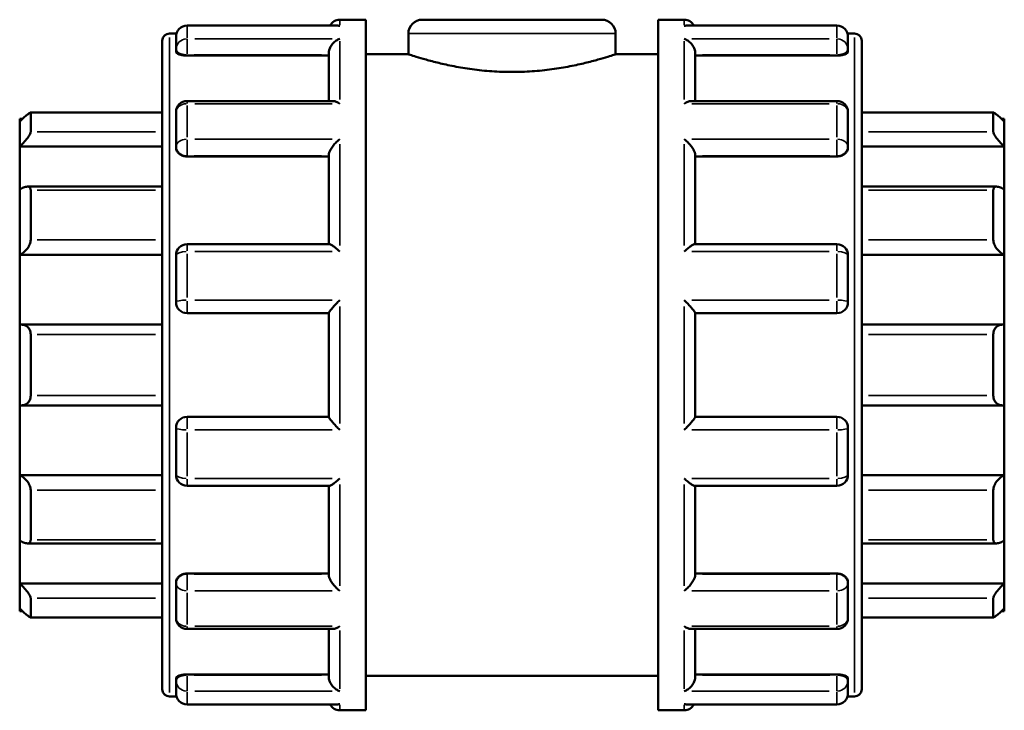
# Model space of a CAD drawing. Header units: millimetres. Extents: x -46 to 1043, y -378 to 803.
# Tile 6 of 10: x 304 to 599, y 212 to 419. Entities that reach past the tile are written whole.
import ezdxf

# ---------------------------------------------------------------- set-up
doc = ezdxf.new("R2010")
doc.units = ezdxf.units.MM
doc.layers.add('Visible (ANSI)', color=7, linetype='Continuous', lineweight=50)
doc.layers.add('Visible Narrow (ANSI)', color=7, linetype='Continuous', lineweight=35)

msp = doc.modelspace()

# ---------------------------------------------------------------- linework, layer by layer
at = {"layer": 'Visible (ANSI)'}
for p, q in [((400.015, 418.927), (407.823, 418.927)), ((407.823, 211.927), (407.823, 418.927)), ((424.713, 418.927), (478.533, 418.927)), ((495.423, 211.927), (495.423, 418.927)), ((495.423, 418.927), (503.231, 418.927)), ((399.405, 417.143), (354.265, 417.143)), ((548.981, 417.143), (503.842, 417.143)), ((349.025, 414.787), (351.102, 414.787)), ((350.963, 410.069), (350.963, 413.841)), ((420.573, 414.787), (420.573, 408.577)), ((482.673, 414.787), (482.673, 408.577)), ((552.145, 414.787), (554.222, 414.787)), ((552.283, 413.841), (552.283, 410.069)), ((346.823, 218.269), (346.823, 412.586)), ((350.963, 410.069), (350.963, 409.33)), ((552.283, 409.33), (552.283, 410.069)), ((556.423, 412.586), (556.423, 218.269)), ((354.265, 408.181), (396.713, 408.181)), ((396.713, 394.544), (396.713, 408.934)), ((407.823, 408.577), (420.573, 408.577)), ((482.673, 408.577), (495.423, 408.577)), ((506.533, 394.544), (506.533, 408.934)), ((548.981, 408.181), (506.533, 408.181)), ((397.883, 394.544), (354.265, 394.544)), ((548.981, 394.544), (505.364, 394.544)), ((346.823, 391.086), (307.366, 391.086)), ((307.425, 391.024), (307.425, 385.343)), ((350.963, 380.939), (350.963, 391.242)), ((552.283, 391.242), (552.283, 380.939)), ((595.881, 391.086), (556.423, 391.086)), ((595.821, 385.343), (595.821, 391.024)), ((304.123, 388.35), (304.123, 389.176)), ((304.979, 389.176), (304.123, 389.176)), ((304.123, 380.893), (304.123, 388.35)), ((599.123, 389.176), (598.268, 389.176)), ((599.123, 389.176), (599.123, 388.35)), ((599.123, 388.35), (599.123, 380.893)), ((304.123, 380.893), (346.823, 380.893)), ((304.123, 367.953), (304.123, 380.893)), ((350.963, 380.939), (350.963, 380.512)), ((552.283, 380.512), (552.283, 380.939)), ((599.123, 380.893), (556.423, 380.893)), ((599.123, 380.893), (599.123, 367.953)), ((354.265, 377.942), (396.713, 377.942)), ((396.713, 351.631), (396.713, 378.405)), ((506.533, 351.631), (506.533, 378.405)), ((548.981, 377.942), (506.533, 377.942)), ((346.823, 368.885), (306.408, 368.885)), ((596.839, 368.885), (556.423, 368.885)), ((304.123, 348.43), (304.123, 367.953)), ((307.425, 367.829), (307.425, 352.958)), ((595.821, 352.958), (595.821, 367.829)), ((599.123, 367.953), (599.123, 348.43)), ((396.913, 351.631), (354.265, 351.631)), ((548.981, 351.631), (506.333, 351.631)), ((304.123, 348.43), (346.823, 348.43)), ((304.123, 327.493), (304.123, 348.43)), ((350.963, 334.255), (350.963, 348.329)), ((552.283, 348.329), (552.283, 334.255)), ((599.123, 348.43), (556.423, 348.43)), ((599.123, 348.43), (599.123, 327.493)), ((354.265, 330.952), (396.713, 330.952)), ((396.713, 299.853), (396.713, 331.001)), ((506.533, 299.853), (506.533, 331.001)), ((506.533, 330.952), (548.981, 330.952)), ((304.123, 303.362), (304.123, 327.493)), ((346.823, 327.526), (304.59, 327.526)), ((598.657, 327.526), (556.423, 327.526)), ((599.123, 327.493), (599.123, 303.362)), ((307.425, 324.618), (307.425, 306.237)), ((595.821, 306.237), (595.821, 324.618)), ((304.123, 282.425), (304.123, 303.362)), ((304.59, 303.328), (346.823, 303.328)), ((556.423, 303.328), (598.657, 303.328)), ((599.123, 303.362), (599.123, 282.425)), ((396.713, 299.902), (354.265, 299.902)), ((548.981, 299.902), (506.533, 299.902)), ((350.963, 282.526), (350.963, 296.6)), ((552.283, 296.6), (552.283, 282.526)), ((304.123, 282.425), (346.823, 282.425)), ((304.123, 262.902), (304.123, 282.425)), ((599.123, 282.425), (556.423, 282.425)), ((599.123, 282.425), (599.123, 262.902)), ((307.425, 277.897), (307.425, 263.026)), ((354.265, 279.223), (396.913, 279.223)), ((396.713, 252.45), (396.713, 279.223)), ((506.333, 279.223), (548.981, 279.223)), ((506.533, 252.45), (506.533, 279.223)), ((595.821, 263.026), (595.821, 277.897)), ((304.123, 249.962), (304.123, 262.902)), ((599.123, 262.902), (599.123, 249.962)), ((306.408, 261.97), (346.823, 261.97)), ((556.423, 261.97), (596.839, 261.97)), ((354.265, 252.913), (396.713, 252.913)), ((548.981, 252.913), (506.533, 252.913)), ((304.123, 249.962), (346.823, 249.962)), ((304.123, 242.505), (304.123, 249.962)), ((350.963, 250.343), (350.963, 249.916)), ((350.963, 239.613), (350.963, 249.916)), ((552.283, 249.916), (552.283, 250.343)), ((552.283, 249.916), (552.283, 239.613)), ((599.123, 249.962), (556.423, 249.962)), ((599.123, 249.962), (599.123, 242.505)), ((307.425, 245.511), (307.425, 239.831)), ((595.821, 239.831), (595.821, 245.511)), ((304.123, 241.679), (304.123, 242.505)), ((599.123, 242.505), (599.123, 241.679)), ((304.979, 241.679), (304.123, 241.679)), ((307.366, 239.769), (346.823, 239.769)), ((556.423, 239.769), (595.881, 239.769)), ((599.123, 241.679), (598.268, 241.679)), ((354.265, 236.311), (397.883, 236.311)), ((396.713, 221.921), (396.713, 236.311)), ((505.364, 236.311), (548.981, 236.311)), ((506.533, 221.921), (506.533, 236.311)), ((350.963, 221.524), (350.963, 220.786)), ((354.265, 222.673), (396.713, 222.673)), ((407.823, 222.277), (495.423, 222.277)), ((548.981, 222.673), (506.533, 222.673)), ((552.283, 220.786), (552.283, 221.524)), ((350.963, 217.014), (350.963, 220.786)), ((552.283, 220.786), (552.283, 217.014)), ((349.025, 216.067), (351.102, 216.067)), ((552.145, 216.067), (554.222, 216.067)), ((354.265, 213.712), (399.405, 213.712)), ((503.842, 213.712), (548.981, 213.712)), ((400.015, 211.927), (407.823, 211.927)), ((495.423, 211.927), (503.231, 211.927))]:
    msp.add_line(p, q, dxfattribs=at)
for centre, radius, start, end in [((400.015, 415.625), 3.302, 90, 152.64295), ((424.713, 414.787), 4.14, 90, 180), ((478.533, 414.787), 4.14, 0, 90), ((503.231, 415.625), 3.302, 27.35705, 90), ((354.265, 413.841), 3.302, 90, 180), ((548.981, 413.841), 3.302, 0, 90), ((349.025, 412.586), 2.201, 90, 180), ((554.222, 412.586), 2.201, 0, 90), ((354.265, 391.242), 3.302, 90, 180), ((548.981, 391.242), 3.302, 0, 90), ((354.265, 348.329), 3.302, 90, 180), ((548.981, 348.329), 3.302, 0, 90), ((354.265, 334.255), 3.302, 180, 270), ((548.981, 334.255), 3.302, 270, 0), ((354.265, 296.6), 3.302, 90, 180), ((548.981, 296.6), 3.302, 0, 90), ((354.265, 282.526), 3.302, 180, 270), ((548.981, 282.526), 3.302, 270, 0), ((354.265, 239.613), 3.302, 180, 270), ((548.981, 239.613), 3.302, 270, 0), ((349.025, 218.269), 2.201, 180, 270), ((354.265, 217.014), 3.302, 180, 270), ((548.981, 217.014), 3.302, 270, 0), ((554.222, 218.269), 2.201, 270, 0), ((400.015, 215.23), 3.302, 207.35705, 270), ((503.231, 215.23), 3.302, 270, 332.64295)]:
    msp.add_arc(centre, radius, start, end, dxfattribs=at)
for points, knots in [([(400.015, 417.084), (400.013, 417.084), (400.01, 417.085), (399.806, 417.123), (399.605, 417.143), (399.405, 417.143)], [-0.001158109, -0.001158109, -0.001158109, -0.001158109, 0, 0, 0.086008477, 0.086008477, 0.086008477, 0.086008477]), ([(503.842, 417.143), (503.642, 417.143), (503.44, 417.123), (503.237, 417.085), (503.234, 417.084), (503.231, 417.084)], [0.545426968, 0.545426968, 0.545426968, 0.545426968, 0.630607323, 0.630607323, 0.631754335, 0.631754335, 0.631754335, 0.631754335]), ([(396.713, 408.934), (396.713, 409.224), (396.757, 409.523), (396.931, 410.164), (397.07, 410.493), (397.462, 411.208), (397.737, 411.572), (398.325, 412.195), (398.642, 412.458), (399.306, 412.896), (399.658, 413.068), (400.01, 413.186), (400.013, 413.187), (400.015, 413.188)], [0, 0, 0, 0, 0.09286788, 0.09286788, 0.19945907, 0.19945907, 0.34141497, 0.34141497, 0.48247459, 0.48247459, 0.63060732, 0.63060732, 0.63175434, 0.63175434, 0.63175434, 0.63175434]), ([(503.231, 413.188), (503.234, 413.187), (503.237, 413.186), (503.583, 413.07), (503.929, 412.901), (504.584, 412.473), (504.897, 412.217), (505.486, 411.601), (505.765, 411.236), (506.165, 410.52), (506.307, 410.19), (506.485, 409.548), (506.531, 409.248), (506.533, 408.949), (506.533, 408.941), (506.533, 408.934)], [-0.00115811, -0.00115811, -0.00115811, -0.00115811, 0, 0, 0.14718088, 0.14718088, 0.28754053, 0.28754053, 0.43211586, 0.43211586, 0.54037756, 0.54037756, 0.63424289, 0.63424289, 0.63667808, 0.63667808, 0.63667808, 0.63667808]), ([(354.265, 408.181), (353.851, 408.181), (353.41, 408.211), (352.599, 408.332), (352.229, 408.423), (351.64, 408.63), (351.384, 408.761), (351.046, 409.043), (350.963, 409.193), (350.963, 409.33)], [0, 0, 0, 0, 0.124248, 0.124248, 0.24849599, 0.24849599, 0.37499187, 0.37499187, 0.50148776, 0.50148776, 0.50148776, 0.50148776]), ([(482.673, 408.577), (482.673, 408.577), (482.484, 408.514), (481.69, 408.254), (481.087, 408.058), (479.498, 407.564), (478.511, 407.267), (476.236, 406.627), (474.949, 406.285), (472.209, 405.621), (470.66, 405.274), (467.285, 404.62), (465.457, 404.313), (461.637, 403.799), (459.641, 403.592), (455.617, 403.318), (453.589, 403.25), (449.657, 403.25), (447.629, 403.318), (443.605, 403.592), (441.609, 403.799), (437.789, 404.313), (435.962, 404.62), (432.586, 405.274), (431.038, 405.621), (428.298, 406.285), (427.01, 406.627), (424.736, 407.267), (423.749, 407.564), (422.159, 408.058), (421.556, 408.254), (420.763, 408.514), (420.573, 408.577), (420.573, 408.577)], [4.7177379, 4.7177379, 4.7177379, 4.7177379, 5.3073184, 5.3073184, 5.8968988, 5.8968988, 6.4864793, 6.4864793, 7.0760597, 7.0760597, 7.6659137, 7.6659137, 8.2557678, 8.2557678, 8.8456218, 8.8456218, 9.4354758, 9.4354758, 10.0253298, 10.0253298, 10.6151839, 10.6151839, 11.2050379, 11.2050379, 11.7948919, 11.7948919, 12.3844724, 12.3844724, 12.9740528, 12.9740528, 13.5636333, 13.5636333, 14.1532137, 14.1532137, 14.1532137, 14.1532137]), ([(552.283, 409.33), (552.283, 409.193), (552.201, 409.043), (551.862, 408.761), (551.606, 408.63), (551.018, 408.423), (550.648, 408.332), (549.837, 408.211), (549.395, 408.181), (548.981, 408.181)], [0.50291201, 0.50291201, 0.50291201, 0.50291201, 0.6294079, 0.6294079, 0.75590378, 0.75590378, 0.88015178, 0.88015178, 1.00439977, 1.00439977, 1.00439977, 1.00439977]), ([(400.015, 393.741), (400.013, 393.742), (400.01, 393.744), (399.663, 393.974), (399.317, 394.161), (398.663, 394.427), (398.35, 394.511), (398, 394.542), (397.941, 394.544), (397.883, 394.544)], [-0.00115811, -0.00115811, -0.00115811, -0.00115811, 0, 0, 0.14718088, 0.14718088, 0.28754053, 0.28754053, 0.31641325, 0.31641325, 0.31641325, 0.31641325]), ([(505.364, 394.544), (505.315, 394.544), (505.265, 394.542), (504.921, 394.517), (504.604, 394.434), (503.94, 394.167), (503.589, 393.978), (503.237, 393.744), (503.234, 393.742), (503.231, 393.741)], [0.31722917, 0.31722917, 0.31722917, 0.31722917, 0.34141497, 0.34141497, 0.48247459, 0.48247459, 0.63060732, 0.63060732, 0.63175434, 0.63175434, 0.63175434, 0.63175434]), ([(304.123, 388.35), (304.505, 388.726), (304.914, 389.119), (305.721, 389.866), (306.116, 390.216), (306.711, 390.705), (306.968, 390.898), (307.236, 391.051), (307.306, 391.081), (307.401, 391.09), (307.425, 391.069), (307.425, 391.024)], [1.18732933, 1.18732933, 1.18732933, 1.18732933, 1.34780803, 1.34780803, 1.51869481, 1.51869481, 1.6591436, 1.6591436, 1.729368, 1.729368, 1.79959239, 1.79959239, 1.79959239, 1.79959239]), ([(595.821, 391.024), (595.821, 391.069), (595.845, 391.09), (595.94, 391.081), (596.011, 391.051), (596.279, 390.898), (596.535, 390.705), (597.131, 390.216), (597.526, 389.866), (598.332, 389.119), (598.741, 388.726), (599.123, 388.35)], [0.62267115, 0.62267115, 0.62267115, 0.62267115, 0.69289554, 0.69289554, 0.76311994, 0.76311994, 0.90356873, 0.90356873, 1.07445551, 1.07445551, 1.23493421, 1.23493421, 1.23493421, 1.23493421]), ([(307.425, 385.343), (307.425, 385.245), (307.401, 385.123), (307.306, 384.841), (307.236, 384.681), (306.968, 384.167), (306.711, 383.778), (306.116, 382.973), (305.721, 382.502), (304.914, 381.635), (304.505, 381.236), (304.123, 380.893)], [0.62267115, 0.62267115, 0.62267115, 0.62267115, 0.69289554, 0.69289554, 0.76311994, 0.76311994, 0.90356873, 0.90356873, 1.07445551, 1.07445551, 1.23493421, 1.23493421, 1.23493421, 1.23493421]), ([(599.123, 380.893), (598.741, 381.236), (598.332, 381.635), (597.526, 382.502), (597.131, 382.973), (596.535, 383.778), (596.279, 384.167), (596.011, 384.681), (595.94, 384.841), (595.845, 385.123), (595.821, 385.245), (595.821, 385.343)], [1.18732933, 1.18732933, 1.18732933, 1.18732933, 1.34780803, 1.34780803, 1.51869481, 1.51869481, 1.6591436, 1.6591436, 1.729368, 1.729368, 1.79959239, 1.79959239, 1.79959239, 1.79959239]), ([(396.713, 378.405), (396.713, 378.603), (396.757, 378.831), (396.931, 379.361), (397.07, 379.661), (397.462, 380.361), (397.737, 380.758), (398.325, 381.503), (398.642, 381.854), (399.306, 382.514), (399.658, 382.822), (400.01, 383.094), (400.013, 383.096), (400.015, 383.098)], [0, 0, 0, 0, 0.09286788, 0.09286788, 0.19945907, 0.19945907, 0.34141497, 0.34141497, 0.48247459, 0.48247459, 0.63060732, 0.63060732, 0.63175434, 0.63175434, 0.63175434, 0.63175434]), ([(503.231, 383.098), (503.234, 383.096), (503.237, 383.094), (503.583, 382.826), (503.929, 382.523), (504.584, 381.876), (504.897, 381.531), (505.486, 380.791), (505.765, 380.391), (506.165, 379.686), (506.307, 379.384), (506.485, 378.85), (506.531, 378.621), (506.533, 378.415), (506.533, 378.41), (506.533, 378.405)], [-0.00115811, -0.00115811, -0.00115811, -0.00115811, 0, 0, 0.14718088, 0.14718088, 0.28754053, 0.28754053, 0.43211586, 0.43211586, 0.54037756, 0.54037756, 0.63424289, 0.63424289, 0.63667808, 0.63667808, 0.63667808, 0.63667808]), ([(354.265, 377.942), (353.851, 377.942), (353.41, 378.007), (352.599, 378.271), (352.229, 378.469), (351.64, 378.926), (351.384, 379.218), (351.046, 379.851), (350.963, 380.194), (350.963, 380.512)], [0, 0, 0, 0, 0.124248, 0.124248, 0.24849599, 0.24849599, 0.37499187, 0.37499187, 0.50148776, 0.50148776, 0.50148776, 0.50148776]), ([(552.283, 380.512), (552.283, 380.194), (552.201, 379.851), (551.862, 379.218), (551.606, 378.926), (551.018, 378.469), (550.648, 378.271), (549.837, 378.007), (549.395, 377.942), (548.981, 377.942)], [0.50291201, 0.50291201, 0.50291201, 0.50291201, 0.6294079, 0.6294079, 0.75590378, 0.75590378, 0.88015178, 0.88015178, 1.00439977, 1.00439977, 1.00439977, 1.00439977]), ([(304.123, 367.953), (304.505, 368.219), (304.914, 368.455), (305.721, 368.797), (306.116, 368.892), (306.711, 368.879), (306.968, 368.801), (307.236, 368.536), (307.306, 368.424), (307.401, 368.156), (307.425, 368), (307.425, 367.829)], [1.18732933, 1.18732933, 1.18732933, 1.18732933, 1.34780803, 1.34780803, 1.51869481, 1.51869481, 1.6591436, 1.6591436, 1.729368, 1.729368, 1.79959239, 1.79959239, 1.79959239, 1.79959239]), ([(595.821, 367.829), (595.821, 368), (595.845, 368.156), (595.94, 368.424), (596.011, 368.536), (596.279, 368.801), (596.535, 368.879), (597.131, 368.892), (597.526, 368.797), (598.332, 368.455), (598.741, 368.219), (599.123, 367.953)], [0.62267115, 0.62267115, 0.62267115, 0.62267115, 0.69289554, 0.69289554, 0.76311994, 0.76311994, 0.90356873, 0.90356873, 1.07445551, 1.07445551, 1.23493421, 1.23493421, 1.23493421, 1.23493421]), ([(307.425, 352.958), (307.425, 352.753), (307.401, 352.535), (307.306, 352.087), (307.236, 351.858), (306.968, 351.181), (306.711, 350.743), (306.116, 349.931), (305.721, 349.518), (304.914, 348.862), (304.505, 348.609), (304.123, 348.43)], [0.62267115, 0.62267115, 0.62267115, 0.62267115, 0.69289554, 0.69289554, 0.76311994, 0.76311994, 0.90356873, 0.90356873, 1.07445551, 1.07445551, 1.23493421, 1.23493421, 1.23493421, 1.23493421]), ([(400.015, 349.413), (400.013, 349.416), (400.01, 349.419), (399.663, 349.751), (399.317, 350.065), (398.663, 350.618), (398.35, 350.864), (397.76, 351.278), (397.481, 351.447), (397.119, 351.6), (397.003, 351.631), (396.913, 351.631)], [-0.00115811, -0.00115811, -0.00115811, -0.00115811, 0, 0, 0.14718088, 0.14718088, 0.28754053, 0.28754053, 0.43211586, 0.43211586, 0.51672943, 0.51672943, 0.51672943, 0.51672943]), ([(506.333, 351.631), (506.247, 351.631), (506.136, 351.602), (505.784, 351.457), (505.51, 351.293), (504.921, 350.883), (504.604, 350.635), (503.94, 350.075), (503.589, 349.757), (503.237, 349.419), (503.234, 349.416), (503.231, 349.413)], [0.11882078, 0.11882078, 0.11882078, 0.11882078, 0.19945907, 0.19945907, 0.34141497, 0.34141497, 0.48247459, 0.48247459, 0.63060732, 0.63060732, 0.63175434, 0.63175434, 0.63175434, 0.63175434]), ([(599.123, 348.43), (598.741, 348.609), (598.332, 348.862), (597.526, 349.518), (597.131, 349.931), (596.535, 350.743), (596.279, 351.181), (596.011, 351.858), (595.94, 352.087), (595.845, 352.535), (595.821, 352.753), (595.821, 352.958)], [1.18732933, 1.18732933, 1.18732933, 1.18732933, 1.34780803, 1.34780803, 1.51869481, 1.51869481, 1.6591436, 1.6591436, 1.729368, 1.729368, 1.79959239, 1.79959239, 1.79959239, 1.79959239]), ([(396.713, 331.001), (396.713, 331.055), (396.757, 331.149), (396.931, 331.428), (397.07, 331.618), (397.462, 332.115), (397.737, 332.439), (398.325, 333.105), (398.642, 333.452), (399.306, 334.156), (399.658, 334.518), (400.01, 334.87), (400.013, 334.872), (400.015, 334.875)], [0, 0, 0, 0, 0.09286788, 0.09286788, 0.19945907, 0.19945907, 0.34141497, 0.34141497, 0.48247459, 0.48247459, 0.63060732, 0.63060732, 0.63175434, 0.63175434, 0.63175434, 0.63175434]), ([(503.231, 334.875), (503.234, 334.872), (503.237, 334.87), (503.583, 334.523), (503.929, 334.167), (504.584, 333.474), (504.897, 333.133), (505.486, 332.467), (505.765, 332.138), (506.165, 331.634), (506.307, 331.441), (506.485, 331.158), (506.531, 331.061), (506.533, 331.004), (506.533, 331.003), (506.533, 331.001)], [-0.00115811, -0.00115811, -0.00115811, -0.00115811, 0, 0, 0.14718088, 0.14718088, 0.28754053, 0.28754053, 0.43211586, 0.43211586, 0.54037756, 0.54037756, 0.63424289, 0.63424289, 0.63667808, 0.63667808, 0.63667808, 0.63667808]), ([(304.123, 327.493), (304.505, 327.547), (304.914, 327.537), (305.721, 327.342), (306.116, 327.146), (306.711, 326.636), (306.968, 326.317), (307.236, 325.735), (307.306, 325.524), (307.401, 325.082), (307.425, 324.85), (307.425, 324.618)], [1.18732933, 1.18732933, 1.18732933, 1.18732933, 1.34780803, 1.34780803, 1.51869481, 1.51869481, 1.6591436, 1.6591436, 1.729368, 1.729368, 1.79959239, 1.79959239, 1.79959239, 1.79959239]), ([(595.821, 324.618), (595.821, 324.85), (595.845, 325.082), (595.94, 325.524), (596.011, 325.735), (596.279, 326.317), (596.535, 326.636), (597.131, 327.146), (597.526, 327.342), (598.332, 327.537), (598.741, 327.547), (599.123, 327.493)], [0.62267115, 0.62267115, 0.62267115, 0.62267115, 0.69289554, 0.69289554, 0.76311994, 0.76311994, 0.90356873, 0.90356873, 1.07445551, 1.07445551, 1.23493421, 1.23493421, 1.23493421, 1.23493421]), ([(307.425, 306.237), (307.425, 306.004), (307.401, 305.773), (307.306, 305.331), (307.236, 305.12), (306.968, 304.538), (306.711, 304.219), (306.116, 303.709), (305.721, 303.513), (304.914, 303.318), (304.505, 303.308), (304.123, 303.362)], [0.62267115, 0.62267115, 0.62267115, 0.62267115, 0.69289554, 0.69289554, 0.76311994, 0.76311994, 0.90356873, 0.90356873, 1.07445551, 1.07445551, 1.23493421, 1.23493421, 1.23493421, 1.23493421]), ([(599.123, 303.362), (598.741, 303.308), (598.332, 303.318), (597.526, 303.513), (597.131, 303.709), (596.535, 304.219), (596.279, 304.538), (596.011, 305.12), (595.94, 305.331), (595.845, 305.773), (595.821, 306.004), (595.821, 306.237)], [1.18732933, 1.18732933, 1.18732933, 1.18732933, 1.34780803, 1.34780803, 1.51869481, 1.51869481, 1.6591436, 1.6591436, 1.729368, 1.729368, 1.79959239, 1.79959239, 1.79959239, 1.79959239]), ([(400.015, 295.98), (400.013, 295.982), (400.01, 295.985), (399.663, 296.331), (399.317, 296.687), (398.663, 297.381), (398.35, 297.722), (397.76, 298.388), (397.481, 298.716), (397.082, 299.221), (396.94, 299.413), (396.761, 299.697), (396.716, 299.794), (396.713, 299.851), (396.713, 299.852), (396.713, 299.853)], [-0.00115811, -0.00115811, -0.00115811, -0.00115811, 0, 0, 0.14718088, 0.14718088, 0.28754053, 0.28754053, 0.43211586, 0.43211586, 0.54037756, 0.54037756, 0.63424289, 0.63424289, 0.63667808, 0.63667808, 0.63667808, 0.63667808]), ([(506.533, 299.853), (506.533, 299.8), (506.49, 299.705), (506.316, 299.427), (506.177, 299.237), (505.784, 298.74), (505.51, 298.416), (504.921, 297.749), (504.604, 297.403), (503.94, 296.699), (503.589, 296.337), (503.237, 295.985), (503.234, 295.982), (503.231, 295.98)], [0, 0, 0, 0, 0.09286788, 0.09286788, 0.19945907, 0.19945907, 0.34141497, 0.34141497, 0.48247459, 0.48247459, 0.63060732, 0.63060732, 0.63175434, 0.63175434, 0.63175434, 0.63175434]), ([(304.123, 282.425), (304.505, 282.246), (304.914, 281.993), (305.721, 281.337), (306.116, 280.924), (306.711, 280.112), (306.968, 279.674), (307.236, 278.997), (307.306, 278.768), (307.401, 278.32), (307.425, 278.101), (307.425, 277.897)], [1.18732933, 1.18732933, 1.18732933, 1.18732933, 1.34780803, 1.34780803, 1.51869481, 1.51869481, 1.6591436, 1.6591436, 1.729368, 1.729368, 1.79959239, 1.79959239, 1.79959239, 1.79959239]), ([(396.913, 279.223), (397, 279.223), (397.111, 279.253), (397.462, 279.398), (397.737, 279.562), (398.325, 279.971), (398.642, 280.219), (399.306, 280.78), (399.658, 281.098), (400.01, 281.436), (400.013, 281.439), (400.015, 281.441)], [0.11882078, 0.11882078, 0.11882078, 0.11882078, 0.19945907, 0.19945907, 0.34141497, 0.34141497, 0.48247459, 0.48247459, 0.63060732, 0.63060732, 0.63175434, 0.63175434, 0.63175434, 0.63175434]), ([(503.231, 281.441), (503.234, 281.439), (503.237, 281.436), (503.583, 281.103), (503.929, 280.79), (504.584, 280.236), (504.897, 279.99), (505.486, 279.576), (505.765, 279.408), (506.127, 279.255), (506.243, 279.223), (506.333, 279.223)], [-0.00115811, -0.00115811, -0.00115811, -0.00115811, 0, 0, 0.14718088, 0.14718088, 0.28754053, 0.28754053, 0.43211586, 0.43211586, 0.51672943, 0.51672943, 0.51672943, 0.51672943]), ([(595.821, 277.897), (595.821, 278.101), (595.845, 278.32), (595.94, 278.768), (596.011, 278.997), (596.279, 279.674), (596.535, 280.112), (597.131, 280.924), (597.526, 281.337), (598.332, 281.993), (598.741, 282.246), (599.123, 282.425)], [0.62267115, 0.62267115, 0.62267115, 0.62267115, 0.69289554, 0.69289554, 0.76311994, 0.76311994, 0.90356873, 0.90356873, 1.07445551, 1.07445551, 1.23493421, 1.23493421, 1.23493421, 1.23493421]), ([(307.425, 263.026), (307.425, 262.855), (307.401, 262.699), (307.306, 262.431), (307.236, 262.319), (306.968, 262.054), (306.711, 261.976), (306.116, 261.963), (305.721, 262.058), (304.914, 262.399), (304.505, 262.636), (304.123, 262.902)], [0.62267115, 0.62267115, 0.62267115, 0.62267115, 0.69289554, 0.69289554, 0.76311994, 0.76311994, 0.90356873, 0.90356873, 1.07445551, 1.07445551, 1.23493421, 1.23493421, 1.23493421, 1.23493421]), ([(599.123, 262.902), (598.741, 262.636), (598.332, 262.399), (597.526, 262.058), (597.131, 261.963), (596.535, 261.976), (596.279, 262.054), (596.011, 262.319), (595.94, 262.431), (595.845, 262.699), (595.821, 262.855), (595.821, 263.026)], [1.18732933, 1.18732933, 1.18732933, 1.18732933, 1.34780803, 1.34780803, 1.51869481, 1.51869481, 1.6591436, 1.6591436, 1.729368, 1.729368, 1.79959239, 1.79959239, 1.79959239, 1.79959239]), ([(350.963, 250.343), (350.963, 250.661), (351.046, 251.003), (351.384, 251.637), (351.64, 251.928), (352.229, 252.386), (352.599, 252.584), (353.41, 252.847), (353.851, 252.913), (354.265, 252.913)], [-0.50148776, -0.50148776, -0.50148776, -0.50148776, -0.37499187, -0.37499187, -0.24849599, -0.24849599, -0.124248, -0.124248, 0, 0, 0, 0]), ([(400.015, 247.757), (400.013, 247.759), (400.01, 247.761), (399.663, 248.028), (399.317, 248.331), (398.663, 248.979), (398.35, 249.324), (397.76, 250.064), (397.481, 250.464), (397.082, 251.169), (396.94, 251.471), (396.761, 252.005), (396.716, 252.234), (396.713, 252.439), (396.713, 252.445), (396.713, 252.45)], [-0.00115811, -0.00115811, -0.00115811, -0.00115811, 0, 0, 0.14718088, 0.14718088, 0.28754053, 0.28754053, 0.43211586, 0.43211586, 0.54037756, 0.54037756, 0.63424289, 0.63424289, 0.63667808, 0.63667808, 0.63667808, 0.63667808]), ([(506.533, 252.45), (506.533, 252.251), (506.49, 252.024), (506.316, 251.493), (506.177, 251.194), (505.784, 250.494), (505.51, 250.097), (504.921, 249.352), (504.604, 249), (503.94, 248.341), (503.589, 248.033), (503.237, 247.761), (503.234, 247.759), (503.231, 247.757)], [0, 0, 0, 0, 0.09286788, 0.09286788, 0.19945907, 0.19945907, 0.34141497, 0.34141497, 0.48247459, 0.48247459, 0.63060732, 0.63060732, 0.63175434, 0.63175434, 0.63175434, 0.63175434]), ([(548.981, 252.913), (549.395, 252.913), (549.837, 252.847), (550.648, 252.584), (551.018, 252.386), (551.606, 251.928), (551.862, 251.637), (552.201, 251.003), (552.283, 250.661), (552.283, 250.343)], [1.00439977, 1.00439977, 1.00439977, 1.00439977, 1.12864777, 1.12864777, 1.25289576, 1.25289576, 1.37939165, 1.37939165, 1.50588753, 1.50588753, 1.50588753, 1.50588753]), ([(304.123, 249.962), (304.505, 249.619), (304.914, 249.22), (305.721, 248.352), (306.116, 247.881), (306.711, 247.077), (306.968, 246.687), (307.236, 246.174), (307.306, 246.014), (307.401, 245.732), (307.425, 245.61), (307.425, 245.511)], [1.18732933, 1.18732933, 1.18732933, 1.18732933, 1.34780803, 1.34780803, 1.51869481, 1.51869481, 1.6591436, 1.6591436, 1.729368, 1.729368, 1.79959239, 1.79959239, 1.79959239, 1.79959239]), ([(595.821, 245.511), (595.821, 245.61), (595.845, 245.732), (595.94, 246.014), (596.011, 246.174), (596.279, 246.687), (596.535, 247.077), (597.131, 247.881), (597.526, 248.352), (598.332, 249.22), (598.741, 249.619), (599.123, 249.962)], [0.62267115, 0.62267115, 0.62267115, 0.62267115, 0.69289554, 0.69289554, 0.76311994, 0.76311994, 0.90356873, 0.90356873, 1.07445551, 1.07445551, 1.23493421, 1.23493421, 1.23493421, 1.23493421]), ([(307.425, 239.831), (307.425, 239.786), (307.401, 239.765), (307.306, 239.774), (307.236, 239.803), (306.968, 239.957), (306.711, 240.15), (306.116, 240.639), (305.721, 240.989), (304.914, 241.736), (304.505, 242.129), (304.123, 242.505)], [0.62267115, 0.62267115, 0.62267115, 0.62267115, 0.69289554, 0.69289554, 0.76311994, 0.76311994, 0.90356873, 0.90356873, 1.07445551, 1.07445551, 1.23493421, 1.23493421, 1.23493421, 1.23493421]), ([(599.123, 242.505), (598.741, 242.129), (598.332, 241.736), (597.526, 240.989), (597.131, 240.639), (596.535, 240.15), (596.279, 239.957), (596.011, 239.803), (595.94, 239.774), (595.845, 239.765), (595.821, 239.786), (595.821, 239.831)], [1.18732933, 1.18732933, 1.18732933, 1.18732933, 1.34780803, 1.34780803, 1.51869481, 1.51869481, 1.6591436, 1.6591436, 1.729368, 1.729368, 1.79959239, 1.79959239, 1.79959239, 1.79959239]), ([(397.883, 236.311), (397.932, 236.311), (397.982, 236.312), (398.325, 236.338), (398.642, 236.421), (399.306, 236.687), (399.658, 236.877), (400.01, 237.111), (400.013, 237.112), (400.015, 237.114)], [0.31722917, 0.31722917, 0.31722917, 0.31722917, 0.34141497, 0.34141497, 0.48247459, 0.48247459, 0.63060732, 0.63060732, 0.63175434, 0.63175434, 0.63175434, 0.63175434]), ([(503.231, 237.114), (503.234, 237.112), (503.237, 237.111), (503.583, 236.881), (503.929, 236.694), (504.584, 236.428), (504.897, 236.344), (505.247, 236.313), (505.306, 236.311), (505.364, 236.311)], [-0.00115811, -0.00115811, -0.00115811, -0.00115811, 0, 0, 0.14718088, 0.14718088, 0.28754053, 0.28754053, 0.31641325, 0.31641325, 0.31641325, 0.31641325]), ([(350.963, 221.524), (350.963, 221.662), (351.046, 221.812), (351.384, 222.093), (351.64, 222.224), (352.229, 222.432), (352.599, 222.522), (353.41, 222.643), (353.851, 222.673), (354.265, 222.673)], [-0.50148776, -0.50148776, -0.50148776, -0.50148776, -0.37499187, -0.37499187, -0.24849599, -0.24849599, -0.124248, -0.124248, 0, 0, 0, 0]), ([(400.015, 217.666), (400.013, 217.667), (400.01, 217.668), (399.663, 217.785), (399.317, 217.954), (398.663, 218.381), (398.35, 218.638), (397.76, 219.253), (397.481, 219.618), (397.082, 220.334), (396.94, 220.665), (396.761, 221.307), (396.716, 221.607), (396.713, 221.906), (396.713, 221.914), (396.713, 221.921)], [-0.00115811, -0.00115811, -0.00115811, -0.00115811, 0, 0, 0.14718088, 0.14718088, 0.28754053, 0.28754053, 0.43211586, 0.43211586, 0.54037756, 0.54037756, 0.63424289, 0.63424289, 0.63667808, 0.63667808, 0.63667808, 0.63667808]), ([(506.533, 221.921), (506.533, 221.63), (506.49, 221.331), (506.316, 220.691), (506.177, 220.361), (505.784, 219.647), (505.51, 219.283), (504.921, 218.66), (504.604, 218.397), (503.94, 217.959), (503.589, 217.787), (503.237, 217.668), (503.234, 217.667), (503.231, 217.666)], [0, 0, 0, 0, 0.09286788, 0.09286788, 0.19945907, 0.19945907, 0.34141497, 0.34141497, 0.48247459, 0.48247459, 0.63060732, 0.63060732, 0.63175434, 0.63175434, 0.63175434, 0.63175434]), ([(548.981, 222.673), (549.395, 222.673), (549.837, 222.643), (550.648, 222.522), (551.018, 222.432), (551.606, 222.224), (551.862, 222.093), (552.201, 221.812), (552.283, 221.662), (552.283, 221.524)], [1.00439977, 1.00439977, 1.00439977, 1.00439977, 1.12864777, 1.12864777, 1.25289576, 1.25289576, 1.37939165, 1.37939165, 1.50588753, 1.50588753, 1.50588753, 1.50588753]), ([(399.405, 213.712), (399.605, 213.712), (399.806, 213.731), (400.01, 213.77), (400.013, 213.77), (400.015, 213.771)], [0.545426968, 0.545426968, 0.545426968, 0.545426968, 0.630607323, 0.630607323, 0.631754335, 0.631754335, 0.631754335, 0.631754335]), ([(503.231, 213.771), (503.234, 213.77), (503.237, 213.77), (503.44, 213.731), (503.642, 213.712), (503.842, 213.712)], [-0.001158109, -0.001158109, -0.001158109, -0.001158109, 0, 0, 0.086008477, 0.086008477, 0.086008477, 0.086008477])]:
    msp.add_open_spline(points, degree=3, knots=knots, dxfattribs=at)
at = {"layer": 'Visible Narrow (ANSI)'}
for p, q in [((400.015, 418.923), (400.015, 417.263)), ((503.231, 417.263), (503.231, 418.923)), ((354.265, 417.09), (354.265, 417.143)), ((354.265, 416.94), (354.265, 413.433)), ((356.553, 417.084), (397.728, 417.084)), ((505.519, 417.084), (546.694, 417.084)), ((548.981, 417.143), (548.981, 417.09)), ((548.981, 413.433), (548.981, 416.94)), ((349.025, 413.564), (349.025, 217.291)), ((354.265, 408.676), (354.265, 413.081)), ((397.728, 413.188), (356.553, 413.188)), ((482.291, 414.787), (420.956, 414.787)), ((546.694, 413.188), (505.519, 413.188)), ((548.981, 413.081), (548.981, 408.676)), ((554.222, 217.291), (554.222, 413.564)), ((400.015, 412.528), (400.015, 395.006)), ((503.231, 395.006), (503.231, 412.528)), ((354.265, 408.193), (354.265, 408.406)), ((356.388, 408.418), (394.591, 408.418)), ((508.656, 408.418), (546.859, 408.418)), ((548.981, 408.406), (548.981, 408.193)), ((354.265, 393.816), (354.265, 394.542)), ((354.265, 393.246), (354.265, 383.666)), ((356.553, 393.741), (397.728, 393.741)), ((505.519, 393.741), (546.694, 393.741)), ((548.981, 394.542), (548.981, 393.816)), ((548.981, 383.666), (548.981, 393.246)), ((309.395, 391.024), (344.853, 391.024)), ((558.393, 391.024), (593.851, 391.024)), ((344.853, 385.343), (309.395, 385.343)), ((593.851, 385.343), (558.393, 385.343)), ((354.265, 378.235), (354.265, 382.87)), ((397.728, 383.098), (356.553, 383.098)), ((400.015, 381.605), (400.015, 351.255)), ((503.231, 351.255), (503.231, 381.605)), ((546.694, 383.098), (505.519, 383.098)), ((548.981, 382.87), (548.981, 378.235)), ((354.265, 377.949), (354.265, 378.072)), ((356.388, 378.079), (394.591, 378.079)), ((508.656, 378.079), (546.859, 378.079)), ((548.981, 378.072), (548.981, 377.949)), ((309.395, 367.829), (344.853, 367.829)), ((558.393, 367.829), (593.851, 367.829)), ((344.853, 352.958), (309.395, 352.958)), ((354.265, 349.604), (354.265, 351.625)), ((548.981, 351.625), (548.981, 349.604)), ((593.851, 352.958), (558.393, 352.958)), ((354.265, 348.701), (354.265, 335.614)), ((356.553, 349.413), (397.728, 349.413)), ((505.519, 349.413), (546.694, 349.413)), ((548.981, 335.614), (548.981, 348.701)), ((354.265, 330.965), (354.265, 334.588)), ((397.728, 334.875), (356.553, 334.875)), ((546.694, 334.875), (505.519, 334.875)), ((548.981, 334.588), (548.981, 330.965)), ((400.015, 332.95), (400.015, 297.905)), ((503.231, 297.905), (503.231, 332.95)), ((309.395, 324.618), (344.853, 324.618)), ((558.393, 324.618), (593.851, 324.618)), ((344.853, 306.237), (309.395, 306.237)), ((593.851, 306.237), (558.393, 306.237)), ((354.265, 296.267), (354.265, 299.89)), ((548.981, 299.89), (548.981, 296.267)), ((354.265, 295.24), (354.265, 282.154)), ((356.553, 295.98), (397.728, 295.98)), ((505.519, 295.98), (546.694, 295.98)), ((548.981, 282.154), (548.981, 295.24)), ((354.265, 279.23), (354.265, 281.251)), ((397.728, 281.441), (356.553, 281.441)), ((546.694, 281.441), (505.519, 281.441)), ((548.981, 281.251), (548.981, 279.23)), ((309.395, 277.897), (344.853, 277.897)), ((400.015, 279.6), (400.015, 249.249)), ((503.231, 249.249), (503.231, 279.6)), ((558.393, 277.897), (593.851, 277.897)), ((344.853, 263.026), (309.395, 263.026)), ((593.851, 263.026), (558.393, 263.026)), ((354.265, 252.783), (354.265, 252.906)), ((354.265, 247.985), (354.265, 252.62)), ((394.591, 252.776), (356.388, 252.776)), ((546.859, 252.776), (508.656, 252.776)), ((548.981, 252.906), (548.981, 252.783)), ((548.981, 252.62), (548.981, 247.985)), ((309.395, 245.511), (344.853, 245.511)), ((354.265, 247.189), (354.265, 237.609)), ((356.553, 247.757), (397.728, 247.757)), ((505.519, 247.757), (546.694, 247.757)), ((548.981, 237.609), (548.981, 247.189)), ((558.393, 245.511), (593.851, 245.511)), ((344.853, 239.831), (309.395, 239.831)), ((593.851, 239.831), (558.393, 239.831)), ((354.265, 236.313), (354.265, 237.039)), ((397.728, 237.114), (356.553, 237.114)), ((546.694, 237.114), (505.519, 237.114)), ((548.981, 237.039), (548.981, 236.313)), ((400.015, 235.849), (400.015, 218.326)), ((503.231, 218.326), (503.231, 235.849)), ((354.265, 222.448), (354.265, 222.662)), ((354.265, 217.774), (354.265, 222.179)), ((394.591, 222.437), (356.388, 222.437)), ((546.859, 222.437), (508.656, 222.437)), ((548.981, 222.662), (548.981, 222.448)), ((548.981, 222.179), (548.981, 217.774)), ((354.265, 217.422), (354.265, 213.915)), ((356.553, 217.666), (397.728, 217.666)), ((505.519, 217.666), (546.694, 217.666)), ((548.981, 213.915), (548.981, 217.422)), ((354.265, 213.712), (354.265, 213.765)), ((397.728, 213.771), (356.553, 213.771)), ((400.015, 213.592), (400.015, 211.932)), ((503.231, 211.932), (503.231, 213.592)), ((546.694, 213.771), (505.519, 213.771)), ((548.981, 213.765), (548.981, 213.712))]:
    msp.add_line(p, q, dxfattribs=at)
for centre, major_axis, ratio, start_param, end_param in [((354.265, 413.841), (-3.302, 0), 0.9821882, 4.7909288, 6.2046455), ((548.981, 413.841), (3.302, 0), 0.9821882, 0.0785398, 1.4922565), ((354.265, 410.069), (-3.302, 0), 0.9445499, 4.7909288, 6.2046455), ((548.981, 410.069), (3.302, 0), 0.9445499, 0.0785398, 1.4922565), ((354.265, 410.069), (-3.302, 0), 0.5, 0.0785398, 1.4922565), ((548.981, 410.069), (3.302, 0), 0.5, 4.7909288, 6.2046455), ((354.265, 391.242), (-3.302, 0), 0.75665, 4.7909288, 6.2046455), ((548.981, 391.242), (3.302, 0), 0.75665, 0.0785398, 1.4922565), ((354.265, 380.939), (-3.302, 0), 0.6538201, 4.7909288, 6.2046455), ((354.265, 380.939), (-3.302, 0), 0.8660254, 0.0785398, 1.4922565), ((548.981, 380.939), (3.302, 0), 0.6538201, 0.0785398, 1.4922565), ((548.981, 380.939), (3.302, 0), 0.8660254, 4.7909288, 6.2046455), ((354.265, 348.329), (-3.302, 0), 0.328368, 4.7909288, 6.2046455), ((548.981, 348.329), (3.302, 0), 0.328368, 0.0785398, 1.4922565), ((354.265, 334.255), (-3.302, 0), 0.1878999, 4.7909288, 6.2046455), ((548.981, 334.255), (3.302, 0), 0.1878999, 0.0785398, 1.4922565), ((354.265, 296.6), (-3.302, 0), 0.1878999, 0.0785398, 1.4922565), ((548.981, 296.6), (3.302, 0), 0.1878999, 4.7909288, 6.2046455), ((354.265, 282.526), (-3.302, 0), 0.328368, 0.0785398, 1.4922565), ((548.981, 282.526), (3.302, 0), 0.328368, 4.7909288, 6.2046455), ((354.265, 249.916), (-3.302, 0), 0.8660254, 4.7909288, 6.2046455), ((548.981, 249.916), (3.302, 0), 0.8660254, 0.0785398, 1.4922565), ((354.265, 249.916), (-3.302, 0), 0.6538201, 0.0785398, 1.4922565), ((548.981, 249.916), (3.302, 0), 0.6538201, 4.7909288, 6.2046455), ((354.265, 239.613), (-3.302, 0), 0.75665, 0.0785398, 1.4922565), ((548.981, 239.613), (3.302, 0), 0.75665, 4.7909288, 6.2046455), ((354.265, 220.786), (-3.302, 0), 0.5, 4.7909288, 6.2046455), ((548.981, 220.786), (3.302, 0), 0.5, 0.0785398, 1.4922565), ((354.265, 220.786), (-3.302, 0), 0.9445499, 0.0785398, 1.4922565), ((548.981, 220.786), (3.302, 0), 0.9445499, 4.7909288, 6.2046455), ((354.265, 217.014), (-3.302, 0), 0.9821882, 0.0785398, 1.4922565), ((548.981, 217.014), (3.302, 0), 0.9821882, 4.7909288, 6.2046455)]:
    msp.add_ellipse(centre, major_axis=major_axis, ratio=ratio, start_param=start_param, end_param=end_param, dxfattribs=at)

doc.saveas('drawing.dxf')
